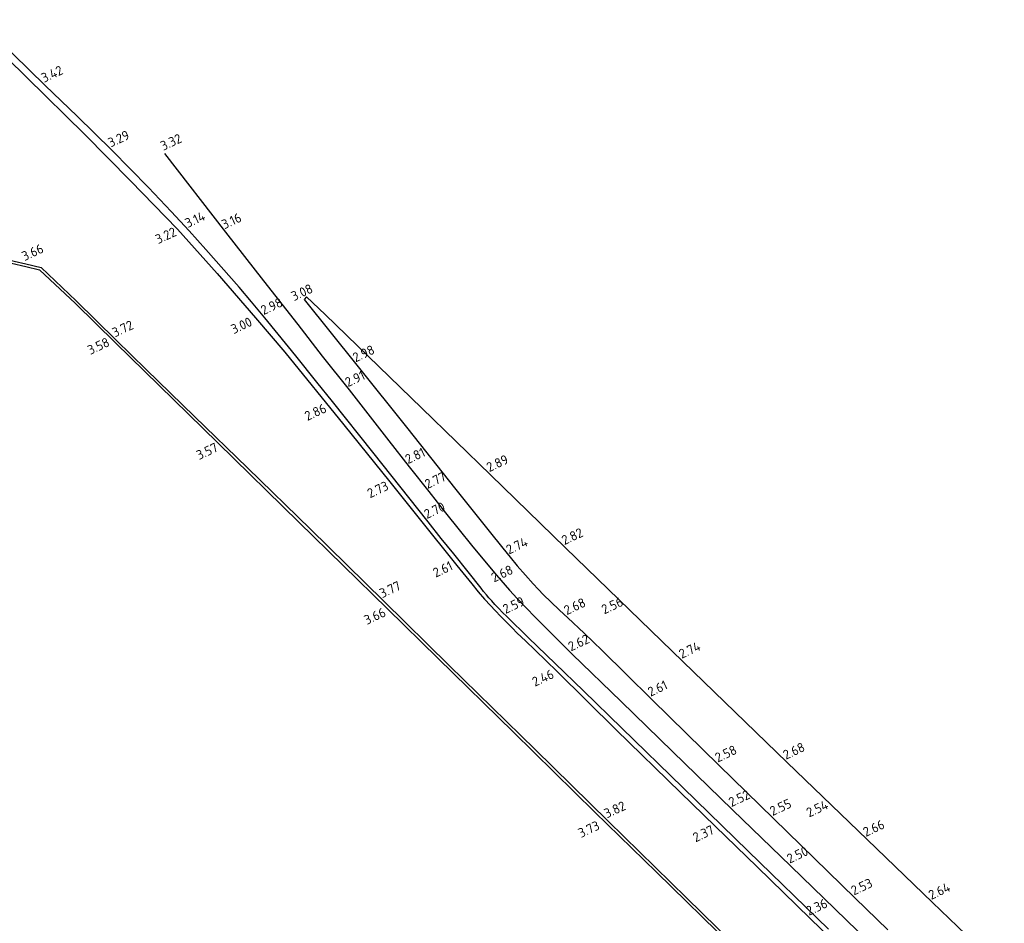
# Model space of a CAD drawing. Header units: metres. Extents: x 147456 to 147745, y 410516 to 410733.
# Tile 4 of 4: x 147600 to 147693, y 410605 to 410691. Entities that reach past the tile are written whole.
import ezdxf
from ezdxf.enums import TextEntityAlignment as Align

# ---------------------------------------------------------------- set-up
doc = ezdxf.new("R2010")
doc.units = ezdxf.units.M
doc.layers.add('AS-WEG', color=255, linetype='Continuous')
doc.layers.add('KANT_VERHARDING', color=255, linetype='Continuous')
doc.layers.add('X-XX-AL-T18', color=7, linetype='Continuous', lineweight=18)
doc.styles.add('NLCS-ISO-M500-T18', font='NLCS-ISO.TTF', dxfattribs={"height": 0.9})

msp = doc.modelspace()

# ---------------------------------------------------------------- linework, layer by layer
at = {"layer": 'AS-WEG'}
msp.add_lwpolyline([(147613.355, 410678.311), (147619.17, 410670.844), (147622.78, 410666.187), (147626.031, 410662.035), (147628.364, 410659.032), (147630.912, 410655.837), (147634.695, 410650.983), (147636.628, 410648.518), (147638.488, 410646.152), (147640.094, 410644.131), (147641.4, 410642.509), (147642.571, 410641.078), (147643.651, 410639.767), (147644.95, 410638.208), (147646.172, 410636.791), (147646.899, 410635.998), (147647.627, 410635.22), (147648.747, 410634.08), (147649.935, 410632.897), (147652.132, 410630.708), (147656.778, 410626.188), (147661.67, 410621.449), (147667.392, 410615.903), (147672.933, 410610.532), (147681.349, 410602.356)], dxfattribs=at)
at = {"layer": 'KANT_VERHARDING'}
for points in [[(147594.668, 410691.033), (147605.776, 410680.119), (147610.14, 410675.725), (147614.593, 410671.104), (147618.354, 410666.892), (147622.024, 410662.679), (147624.801, 410659.42), (147630.4, 410652.506), (147634.782, 410647.1), (147637.588, 410643.589), (147641.176, 410639.137), (147642.582, 410637.382), (147643.204, 410636.627), (147643.807, 410635.929), (147644.363, 410635.324), (147644.813, 410634.844), (147645.353, 410634.283), (147645.905, 410633.72), (147646.431, 410633.189), (147646.916, 410632.711), (147647.684, 410631.971), (147648.626, 410631.067), (147650.698, 410629.043), (147656.312, 410623.506), (147662.439, 410617.546), (147665.722, 410614.353), (147669.715, 410610.468), (147674.757, 410605.563), (147679.866, 410600.602)], [(147676.523, 410604.538), (147668.87, 410611.96), (147662.647, 410618.02), (147656.852, 410623.662), (147653.2, 410627.213), (147650.516, 410629.821), (147647.994, 410632.254), (147645.912, 410634.269), (147645.517, 410634.664), (147645.16, 410635.03), (147644.779, 410635.429), (147644.477, 410635.763), (147644.207, 410636.068), (147643.987, 410636.331), (147643.712, 410636.66), (147643.47, 410636.962), (147642.227, 410638.522), (147640.863, 410640.235), (147639.688, 410641.71), (147638.425, 410643.297), (147633.162, 410649.9), (147629.327, 410654.725), (147627.849, 410656.576), (147625.837, 410659.07), (147624.163, 410661.14), (147622.891, 410662.687), (147621.633, 410664.196), (147620.449, 410665.614), (147617.298, 410669.184), (147615.69, 410670.968), (147613.996, 410672.784), (147611.835, 410675.077), (147608.359, 410678.621), (147605.044, 410681.875), (147602.017, 410684.777), (147597.401, 410689.24)], [(147597.953, 410668.319), (147600.165, 410667.821), (147601.614, 410667.469), (147604.949, 410664.284), (147608.76, 410660.563), (147611.626, 410657.765), (147616.219, 410653.295), (147621.239, 410648.41), (147627.231, 410642.578), (147634.18, 410635.764), (147640.449, 410629.617), (147648.61, 410621.62), (147655.547, 410614.829), (147663.019, 410607.515), (147670.319, 410600.37)], [(147598.821, 410667.867), (147600.176, 410667.549), (147601.485, 410667.248), (147604.896, 410664.035), (147608.707, 410660.314), (147611.462, 410657.624), (147618.434, 410650.797), (147626.135, 410643.259), (147634.566, 410635.004), (147639.355, 410630.316), (147646.546, 410623.276), (147654.3, 410615.684), (147660.152, 410609.956), (147667.341, 410602.918), (147679.875, 410590.647), (147689.996, 410580.802), (147686.427, 410577.103), (147689.387, 410574.247), (147691.157, 410572.537), (147693.233, 410570.531)], [(147692.747, 410600.987), (147686.403, 410607.078), (147680.174, 410613.065), (147672.567, 410620.402), (147662.664, 410630.002), (147651.509, 410640.817), (147644.359, 410647.753), (147637.824, 410654.092), (147628.649, 410662.991), (147626.862, 410664.688), (147626.637, 410664.427), (147631.637, 410658.188), (147636.487, 410652.112), (147640.956, 410646.511), (147644.228, 410642.401), (147645.538, 410640.766), (147646.231, 410639.918), (147646.902, 410639.11), (147647.687, 410638.198), (147648.408, 410637.388), (147648.886, 410636.878), (147649.415, 410636.353), (147650.106, 410635.683), (147650.931, 410634.898), (147651.727, 410634.152), (147653.278, 410632.681), (147654.994, 410631.049), (147657.281, 410628.802), (147659.699, 410626.396), (147663.009, 410623.159), (147666.093, 410620.142), (147671.308, 410615.053), (147679.033, 410607.496), (147682.141, 410604.481)]]:
    msp.add_lwpolyline(points, dxfattribs=at)

# ---------------------------------------------------------------- texts
at = {"layer": 'X-XX-AL-T18', "style": 'NLCS-ISO-M500-T18'}
for s, p in [('3.42', (147602.017, 410684.777)), ('3.29', (147608.359, 410678.621)), ('3.32', (147613.355, 410678.311)), ('3.14', (147615.69, 410670.968)), ('3.16', (147619.17, 410670.844)), ('3.22', (147612.866, 410669.432)), ('3.66', (147600.165, 410667.821)), ('3.08', (147625.787, 410664.014)), ('2.98', (147622.891, 410662.687)), ('3.00', (147620.058, 410660.878)), ('3.72', (147608.76, 410660.563)), ('3.58', (147606.415, 410658.902)), ('2.98', (147631.637, 410658.188)), ('2.91', (147630.912, 410655.837)), ('2.86', (147627.065, 410652.621)), ('3.57', (147616.765, 410648.907)), ('2.81', (147636.628, 410648.518)), ('2.89', (147644.359, 410647.753)), ('2.77', (147638.488, 410646.152)), ('2.73', (147633.021, 410645.271)), ('2.70', (147638.425, 410643.297)), ('2.82', (147651.509, 410640.817)), ('2.74', (147646.231, 410639.918)), ('2.61', (147639.27, 410637.725)), ('2.68', (147644.812, 410637.267)), ('3.77', (147634.18, 410635.764)), ('2.59', (147645.912, 410634.269)), ('2.68', (147651.727, 410634.152)), ('2.56', (147655.301, 410634.23)), ('3.66', (147632.717, 410633.226)), ('2.62', (147652.132, 410630.708)), ('2.74', (147662.664, 410630.002)), ('2.46', (147648.702, 410627.349)), ('2.61', (147659.699, 410626.396)), ('2.68', (147672.567, 410620.402)), ('2.58', (147666.093, 410620.142)), ('2.52', (147667.392, 410615.903)), ('3.82', (147655.547, 410614.829)), ('2.55', (147671.308, 410615.053)), ('2.54', (147674.781, 410614.913)), ('3.73', (147653.085, 410612.966)), ('2.66', (147680.174, 410613.065)), ('2.37', (147663.988, 410612.551)), ('2.50', (147672.933, 410610.532)), ('2.53', (147679.033, 410607.496)), ('2.64', (147686.403, 410607.078)), ('2.36', (147674.757, 410605.563))]:
    msp.add_text(s, height=0.9, rotation=25, dxfattribs=at).set_placement(p, align=Align.BOTTOM_LEFT)

doc.saveas('drawing.dxf')
